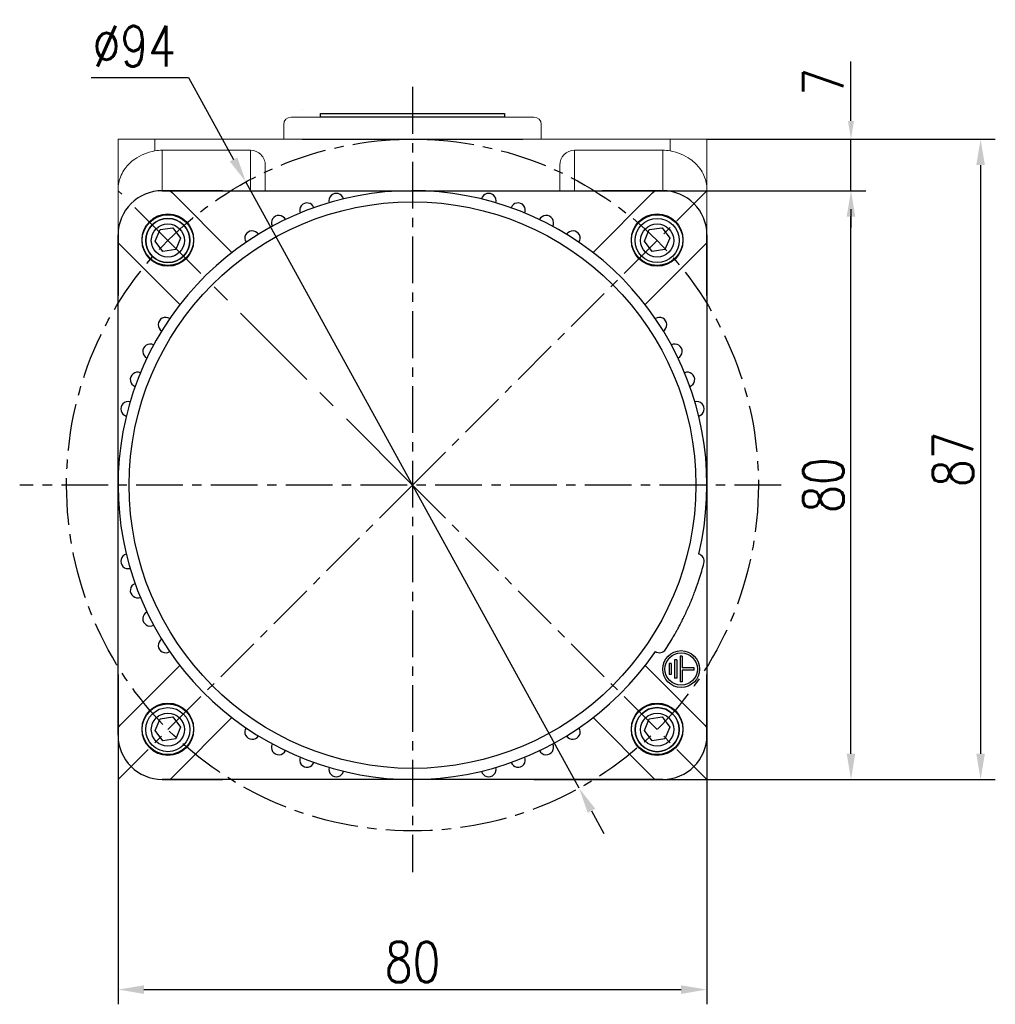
# Model space of a CAD drawing. Header units: inches. Extents: x -753 to 5070, y -3075 to 1581.
# Tile 168 of 178: x 4871 to 5004, y 364 to 497. Entities that reach past the tile are written whole.
import ezdxf

# ---------------------------------------------------------------- set-up
doc = ezdxf.new("R2010")
doc.units = ezdxf.units.IN
doc.header["$LTSCALE"] = 10
doc.header["$MEASUREMENT"] = 0
doc.linetypes.add('CENTER', pattern=[10.16, 6.35, -1.27, 1.27, -1.27])
for name, color, linetype in [('1轮廓实线层', 7, 'Continuous'), ('3中心线层', 1, 'CENTER'), ('7标注层', 4, 'Continuous')]:
    doc.layers.add(name, color=color, linetype=linetype)
doc.styles.add('TH_GBDIM', font='romans.shx', dxfattribs={"width": 0.8, "bigfont": 'gbcbig.shx'})
doc.dimstyles.new('TH_GBDIM', dxfattribs={"dimtxt": 3.5, "dimasz": 2.5, "dimexe": 2, "dimexo": 0, "dimgap": 1, "dimtad": 1, "dimdec": 4, "dimdsep": 46, "dimtxsty": 'TH_GBDIM', "dimcen": 0.09, "dimclrd": 4, "dimclre": 4, "dimclrt": 3, "dimadec": 0, "dimazin": 0, "dimtfac": 1, "dimtdec": 4, "dimtmove": 0, "dimatfit": 3, "dimfxl": 1, "dimtzin": 0, "dimarcsym": 0})

# ---------------------------------------------------------------- blocks, each defined once
blk = doc.blocks.new('*D578')
at = {"layer": '7标注层', "color": 4, "lineweight": -2, "transparency": 16777216}
for p, q in [((4954.66, 474.11), (4986.36, 474.11)), ((4984.36, 397.61), (4984.36, 470.61)), ((4964.78, 394.11), (4986.36, 394.11))]:
    blk.add_line(p, q, dxfattribs=at)
at = {"layer": '7标注层', "color": 4, "transparency": 16777216}
for points in [[(4983.77, 470.61), (4984.94, 470.61), (4984.36, 474.11)], [(4983.77, 397.61), (4984.94, 397.61), (4984.36, 394.11)]]:
    blk.add_solid(points, dxfattribs=at)
at = {"layer": 'Defpoints', "color": 0, "transparency": 16777216}
for p in [(4954.66, 474.11), (4984.36, 474.11), (4964.78, 394.11)]:
    blk.add_point(p, dxfattribs=at)
at = {"layer": '7标注层', "color": 3, "transparency": 16777216, "insert": (4980.61, 434.11), "char_height": 5.5, "attachment_point": 5, "rotation": 90, "style": 'TH_GBDIM'}
blk.add_mtext('{80}{}{}', dxfattribs=at)
blk = doc.blocks.new('*D579')
at = {"layer": '7标注层', "color": 4, "lineweight": -2, "transparency": 16777216}
for p, q in [((4984.36, 483.61), (4984.36, 491.68)), ((4964.78, 481.11), (4986.36, 481.11)), ((4984.36, 474.11), (4984.36, 481.11)), ((4966.35, 474.11), (4986.36, 474.11)), ((4984.36, 471.61), (4984.36, 469.11))]:
    blk.add_line(p, q, dxfattribs=at)
at = {"layer": '7标注层', "color": 4, "transparency": 16777216}
for points in [[(4983.94, 483.61), (4984.77, 483.61), (4984.36, 481.11)], [(4983.94, 471.61), (4984.77, 471.61), (4984.36, 474.11)]]:
    blk.add_solid(points, dxfattribs=at)
at = {"layer": 'Defpoints', "color": 0, "transparency": 16777216}
for p in [(4964.78, 481.11), (4984.36, 481.11), (4966.35, 474.11)]:
    blk.add_point(p, dxfattribs=at)
at = {"layer": '7标注层', "color": 3, "transparency": 16777216, "insert": (4980.61, 488.9), "char_height": 5.5, "attachment_point": 5, "rotation": 90, "style": 'TH_GBDIM'}
blk.add_mtext('{7}{}{}', dxfattribs=at)
blk = doc.blocks.new('*D580')
at = {"layer": '7标注层', "color": 4, "lineweight": -2, "transparency": 16777216}
for p, q in [((4881.12, 489.5), (4894.36, 489.5)), ((4894.36, 489.5), (4900.47, 478.37)), ((4947.42, 392.92), (4902.15, 475.31)), ((4949.1, 389.86), (4950.79, 386.79))]:
    blk.add_line(p, q, dxfattribs=at)
at = {"layer": '7标注层', "color": 4, "transparency": 16777216}
for points in [[(4900.98, 478.65), (4899.96, 478.09), (4902.15, 475.31)], [(4949.61, 390.14), (4948.59, 389.57), (4947.42, 392.92)]]:
    blk.add_solid(points, dxfattribs=at)
at = {"layer": 'Defpoints', "color": 0, "transparency": 16777216}
for p in [(4902.15, 475.31), (4947.42, 392.92)]:
    blk.add_point(p, dxfattribs=at)
at = {"layer": '7标注层', "color": 3, "transparency": 16777216, "insert": (4886.99, 493.75), "char_height": 5.5, "attachment_point": 5, "style": 'TH_GBDIM'}
blk.add_mtext('{∅94}{}{}', dxfattribs=at)
blk = doc.blocks.new('*D581')
at = {"layer": '7标注层', "color": 4, "lineweight": -2, "transparency": 16777216}
for p, q in [((4964.78, 481.11), (5003.97, 481.11)), ((5001.97, 477.61), (5001.97, 397.61)), ((4941.25, 394.11), (5003.97, 394.11))]:
    blk.add_line(p, q, dxfattribs=at)
at = {"layer": '7标注层', "color": 4, "transparency": 16777216}
for points in [[(5001.38, 477.61), (5002.55, 477.61), (5001.97, 481.11)], [(5001.38, 397.61), (5002.55, 397.61), (5001.97, 394.11)]]:
    blk.add_solid(points, dxfattribs=at)
at = {"layer": 'Defpoints', "color": 0, "transparency": 16777216}
for p in [(4964.78, 481.11), (4941.25, 394.11), (5001.97, 394.11)]:
    blk.add_point(p, dxfattribs=at)
at = {"layer": '7标注层', "color": 3, "transparency": 16777216, "insert": (4998.22, 437.61), "char_height": 5.5, "attachment_point": 5, "rotation": 90, "style": 'TH_GBDIM'}
blk.add_mtext('{87}{}{}', dxfattribs=at)
blk = doc.blocks.new('*D582')
at = {"layer": '7标注层', "color": 4, "lineweight": -2, "transparency": 16777216}
for p, q in [((4884.79, 401.19), (4884.79, 363.56)), ((4964.78, 401.19), (4964.78, 363.56)), ((4888.29, 365.56), (4961.28, 365.56))]:
    blk.add_line(p, q, dxfattribs=at)
at = {"layer": '7标注层', "color": 4, "transparency": 16777216}
for points in [[(4888.29, 366.14), (4888.29, 364.97), (4884.79, 365.56)], [(4961.28, 366.14), (4961.28, 364.97), (4964.78, 365.56)]]:
    blk.add_solid(points, dxfattribs=at)
at = {"layer": 'Defpoints', "color": 0, "transparency": 16777216}
for p in [(4884.79, 401.19), (4964.78, 401.19), (4964.78, 365.56)]:
    blk.add_point(p, dxfattribs=at)
at = {"layer": '7标注层', "color": 3, "transparency": 16777216, "insert": (4924.79, 369.31), "char_height": 5.5, "attachment_point": 5, "style": 'TH_GBDIM'}
blk.add_mtext('80', dxfattribs=at)

msp = doc.modelspace()

# ---------------------------------------------------------------- linework, layer by layer
for p, q in [((4899.035, 474.114), (4890.785, 474.114)), ((4899.035, 474.114), (4907.183, 474.114)), ((4907.183, 474.114), (4950.535, 474.114)), ((4958.785, 474.114), (4950.535, 474.114)), ((4889.84, 467.255), (4890.491, 468.825)), ((4890.491, 468.825), (4892.222, 469.082)), ((4892.222, 469.082), (4893.263, 467.676)), ((4956.308, 467.255), (4956.959, 468.825)), ((4956.959, 468.825), (4958.689, 469.082)), ((4958.689, 469.082), (4959.73, 467.676)), ((4884.786, 468.114), (4884.786, 459.864)), ((4890.881, 465.849), (4889.84, 467.255)), ((4893.263, 467.676), (4892.611, 466.106)), ((4957.349, 465.849), (4956.308, 467.255)), ((4959.73, 467.676), (4959.079, 466.106)), ((4964.785, 459.864), (4964.785, 468.114)), ((4892.611, 466.106), (4890.881, 465.849)), ((4959.079, 466.106), (4957.349, 465.849)), ((4964.785, 459.864), (4964.785, 451.717)), ((4884.786, 408.365), (4884.786, 400.115)), ((4964.785, 400.115), (4964.785, 408.365)), ((4889.84, 400.787), (4890.491, 402.358)), ((4890.491, 402.358), (4892.222, 402.614)), ((4892.222, 402.614), (4893.263, 401.208)), ((4956.308, 400.787), (4956.959, 402.358)), ((4956.959, 402.358), (4958.689, 402.614)), ((4958.689, 402.614), (4959.73, 401.208)), ((4890.881, 399.381), (4889.84, 400.787)), ((4893.263, 401.208), (4892.611, 399.638)), ((4957.349, 399.381), (4956.308, 400.787)), ((4959.73, 401.208), (4959.079, 399.638)), ((4892.611, 399.638), (4890.881, 399.381)), ((4959.079, 399.638), (4957.349, 399.381)), ((4890.785, 394.115), (4899.035, 394.115)), ((4950.535, 394.115), (4958.785, 394.115))]:
    msp.add_line(p, q)
for centre, radius in [((4891.551, 467.465), 3.5), ((4958.019, 467.465), 3.5), ((4958.019, 467.348), 3), ((4891.551, 467.348), 2.25), ((4958.019, 467.348), 2.25), ((4891.551, 400.998), 3.5), ((4958.019, 400.998), 3.5), ((4891.551, 400.881), 3), ((4891.551, 400.881), 2.25), ((4958.019, 400.881), 2.25)]:
    msp.add_circle(centre, radius)
at = {"extrusion": (0, 0, -1)}
for centre in [(-4891.551, 467.348), (-4958.019, 400.881)]:
    msp.add_circle(centre, 3, dxfattribs=at)
for centre, start, end in [((4890.785, 468.114), 90, 180), ((4958.785, 468.114), 0, 90), ((4890.785, 400.115), 180, 270), ((4958.785, 400.115), 270, 0)]:
    msp.add_arc(centre, 6, start, end)
at = {"layer": '1轮廓实线层', "color": 115, "linetype": 'Continuous', "lineweight": 15}
msp.add_line((4909.789, 485.114), (4909.785, 485.114), dxfattribs=at)
at = {"layer": '1轮廓实线层'}
for p, q in [((4912.285, 484.114), (4912.285, 484.614)), ((4912.285, 484.614), (4937.285, 484.614)), ((4937.285, 484.614), (4937.285, 484.114)), ((4937.285, 484.114), (4912.285, 484.114)), ((4909.785, 481.114), (4939.785, 481.114)), ((4890.785, 474.115), (4891.856, 474.115)), ((4891.856, 474.115), (4924.785, 474.115)), ((4891.856, 474.115), (4892.156, 473.815)), ((4900.258, 465.713), (4892.156, 473.815)), ((4924.785, 474.115), (4957.714, 474.115)), ((4957.414, 473.815), (4949.312, 465.713)), ((4957.414, 473.815), (4957.714, 474.115)), ((4957.714, 474.115), (4958.785, 474.115)), ((4884.785, 467.043), (4884.785, 468.115)), ((4884.785, 434.115), (4884.785, 467.043)), ((4885.085, 466.743), (4884.785, 467.043)), ((4964.785, 467.043), (4964.485, 466.743)), ((4964.785, 468.115), (4964.785, 467.043)), ((4964.785, 467.043), (4964.785, 434.115)), ((4885.085, 466.743), (4893.187, 458.641)), ((4956.383, 458.641), (4964.485, 466.743)), ((4884.785, 401.186), (4884.785, 434.115)), ((4964.785, 434.115), (4964.785, 401.186)), ((4963.736, 421.315), (4963.736, 421.315)), ((4961.435, 410.865), (4961.135, 410.865)), ((4961.135, 410.865), (4961.135, 407.365)), ((4961.435, 410.865), (4961.435, 409.265)), ((4893.187, 409.588), (4885.085, 401.486)), ((4964.485, 401.486), (4956.383, 409.588)), ((4959.935, 409.865), (4959.635, 409.865)), ((4959.635, 409.865), (4959.635, 408.365)), ((4959.935, 409.865), (4959.935, 408.365)), ((4960.685, 410.365), (4960.385, 410.365)), ((4960.385, 410.365), (4960.385, 407.865)), ((4960.685, 410.365), (4960.685, 407.865)), ((4959.935, 408.365), (4959.635, 408.365)), ((4963.035, 409.265), (4961.435, 409.265)), ((4961.435, 408.965), (4961.435, 407.365)), ((4963.035, 408.965), (4961.435, 408.965)), ((4963.035, 408.965), (4963.035, 409.265)), ((4960.685, 407.865), (4960.385, 407.865)), ((4961.435, 407.365), (4961.135, 407.365)), ((4884.785, 401.186), (4885.085, 401.486)), ((4892.156, 394.415), (4900.258, 402.517)), ((4949.312, 402.517), (4957.414, 394.415)), ((4964.485, 401.486), (4964.785, 401.186)), ((4884.785, 400.115), (4884.785, 401.186)), ((4964.785, 401.186), (4964.785, 400.115)), ((4891.856, 394.115), (4890.785, 394.115)), ((4892.156, 394.415), (4891.856, 394.115)), ((4924.785, 394.115), (4891.856, 394.115)), ((4957.714, 394.115), (4924.785, 394.115)), ((4957.714, 394.115), (4957.414, 394.415)), ((4958.785, 394.115), (4957.714, 394.115))]:
    msp.add_line(p, q, dxfattribs=at)
at = {"layer": '1轮廓实线层', "color": 7, "linetype": 'Continuous', "lineweight": 15}
for p, q in [((4907.285, 483.114), (4907.285, 481.114)), ((4908.285, 484.114), (4941.285, 484.114)), ((4942.285, 481.114), (4942.285, 483.116)), ((4884.786, 481.114), (4889.785, 481.114)), ((4884.786, 474.275), (4884.786, 481.114)), ((4889.785, 481.114), (4889.785, 479.529)), ((4889.785, 481.114), (4959.785, 481.114)), ((4959.785, 479.529), (4959.785, 481.114)), ((4959.785, 481.114), (4964.785, 481.114)), ((4964.785, 481.114), (4964.785, 474.275)), ((4890.785, 479.614), (4890.785, 474.114)), ((4902.785, 479.614), (4890.785, 479.614)), ((4902.785, 474.114), (4902.785, 479.614)), ((4946.785, 479.614), (4946.785, 474.114)), ((4946.785, 479.614), (4958.785, 479.614)), ((4958.785, 474.114), (4958.785, 479.614)), ((4904.785, 477.593), (4904.785, 474.114)), ((4944.785, 474.114), (4944.785, 477.593)), ((4884.786, 468.114), (4884.786, 474.275)), ((4890.785, 474.114), (4891.857, 474.114)), ((4891.857, 474.114), (4924.785, 474.114)), ((4924.785, 474.114), (4957.714, 474.114)), ((4957.714, 474.114), (4958.785, 474.114)), ((4964.785, 474.275), (4964.785, 468.114)), ((4884.786, 467.043), (4884.786, 468.114)), ((4884.786, 434.115), (4884.786, 467.043)), ((4964.785, 468.114), (4964.785, 467.043)), ((4964.785, 467.043), (4964.785, 434.115)), ((4884.786, 401.186), (4884.786, 434.115)), ((4964.785, 434.115), (4964.785, 401.186)), ((4884.786, 400.115), (4884.786, 401.186)), ((4964.785, 401.186), (4964.785, 400.115)), ((4924.785, 394.115), (4891.857, 394.115)), ((4957.714, 394.115), (4924.785, 394.115)), ((4958.785, 394.115), (4957.714, 394.115))]:
    msp.add_line(p, q, dxfattribs=at)
at = {"layer": '1轮廓实线层'}
for centre, radius in [((4924.785, 434.115), 38.5), ((4891.551, 467.349), 3.5), ((4891.551, 467.349), 3), ((4958.019, 467.349), 3.5), ((4958.019, 467.349), 3), ((4961.285, 409.115), 2.5), ((4961.285, 409.115), 2.2), ((4891.551, 400.881), 3.5), ((4958.019, 400.881), 3.5), ((4891.551, 400.881), 3), ((4958.019, 400.881), 3)]:
    msp.add_circle(centre, radius, dxfattribs=at)
at = {"layer": '1轮廓实线层', "color": 7, "linetype": 'Continuous', "lineweight": 15}
for centre, radius, start, end in [((4908.285, 483.114), 1, 90, 180), ((4941.285, 483.114), 1, 0, 90), ((4890.785, 468.114), 6, 90, 180), ((4958.785, 468.114), 6, 0, 90), ((4890.785, 400.115), 6, 180, 270), ((4958.785, 400.115), 6, 270, 0)]:
    msp.add_arc(centre, radius, start, end, dxfattribs=at)
at = {"layer": '1轮廓实线层'}
for centre, radius, start, end in [((4924.785, 434.115), 40, 346.43243, 325.56757), ((4890.785, 468.115), 6, 90, 180), ((4914.432, 472.752), 1, 14.28378, 195.71622), ((4935.138, 472.752), 1, 344.28378, 165.71622), ((4958.785, 468.115), 6, 0, 90), ((4910.45, 471.458), 1, 20.28378, 201.71622), ((4939.12, 471.458), 1, 338.28378, 159.71622), ((4906.626, 469.755), 1, 26.28378, 207.71622), ((4942.945, 469.755), 1, 332.28378, 153.71622), ((4903, 467.661), 1, 32.28378, 213.71622), ((4946.571, 467.661), 1, 326.28378, 147.71622), ((4891.238, 455.9), 1, 56.28378, 237.71622), ((4958.332, 455.9), 1, 302.28378, 123.71622), ((4889.145, 452.274), 1, 62.28378, 243.71622), ((4960.425, 452.274), 1, 296.28378, 117.71622), ((4887.442, 448.449), 1, 68.28378, 249.71622), ((4962.128, 448.449), 1, 290.28378, 111.71622), ((4886.148, 444.467), 1, 74.28378, 255.71622), ((4963.422, 444.467), 1, 284.28378, 105.71622), ((4886.148, 423.762), 1, 104.28378, 285.71622), ((4924.785, 434.115), 38.5, 346.01062, 346.01275), ((4924.785, 434.115), 40, 346.43243, 347.05742), ((4924.785, 434.115), 40, 346.43243, 347.05742), ((4963.422, 423.762), 1, 345, 75.71622), ((4924.785, 434.115), 41, 341.8093, 345), ((4887.442, 419.78), 1, 110.28378, 291.71622), ((4889.145, 415.955), 1, 116.28378, 297.71622), ((4924.785, 434.115), 41, 327, 330.1907), ((4891.238, 412.329), 1, 122.28378, 303.71622), ((4924.785, 434.115), 40, 323.821, 325.56757), ((4924.785, 434.115), 40, 323.821, 325.56757), ((4958.332, 412.329), 1, 236.28378, 327), ((4924.785, 434.115), 40, 323.821, 323.82562), ((4890.785, 400.115), 6, 180, 270), ((4903, 400.568), 1, 146.28378, 327.71622), ((4946.571, 400.568), 1, 212.28378, 33.71622), ((4958.785, 400.115), 6, 270, 0), ((4906.626, 398.474), 1, 152.28378, 333.71622), ((4942.945, 398.474), 1, 206.28378, 27.71622), ((4910.45, 396.771), 1, 158.28378, 339.71622), ((4939.12, 396.771), 1, 200.28378, 21.71622), ((4914.432, 395.478), 1, 164.28378, 345.71622), ((4935.138, 395.478), 1, 194.28378, 15.71622)]:
    msp.add_arc(centre, radius, start, end, dxfattribs=at)
at = {"layer": '1轮廓实线层', "color": 7, "linetype": 'Continuous', "lineweight": 15}
for centre, major_axis, start_param, end_param in [((4890.785, 473.552), (0, -6.062), 3.1415927, 3.3090407), ((4902.785, 477.593), (0, -2.021), 1.5707963, 3.1415927), ((4946.785, 477.593), (0, 2.021), 0, 1.5707963), ((4958.785, 473.552), (0, 6.062), 6.1157372, 6.2831853)]:
    msp.add_ellipse(centre, major_axis=major_axis, ratio=0.9896874, start_param=start_param, end_param=end_param, dxfattribs=at)
for points, knots in [([(4889.785, 479.529), (4889.276, 479.407), (4888.258, 479.164), (4887.118, 478.504), (4886.295, 477.814), (4885.664, 477.077), (4885.163, 476.209), (4884.854, 475.25), (4884.786, 474.596), (4884.786, 474.279), (4884.786, 474.275)], [0, 0, 0, 0, 0.1632796, 0.325761, 0.4399397, 0.5573936, 0.7048218, 0.8564876, 0.9983726, 1, 1, 1, 1]), ([(4964.785, 474.275), (4964.785, 474.279), (4964.785, 474.596), (4964.717, 475.241), (4964.411, 476.2), (4963.917, 477.062), (4963.281, 477.808), (4962.46, 478.499), (4961.312, 479.164), (4960.295, 479.407), (4959.785, 479.529)], [0, 0, 0, 0, 0.0016274, 0.1435129, 0.2910808, 0.4426062, 0.5569336, 0.6742378, 0.8367196, 1, 1, 1, 1])]:
    msp.add_open_spline(points, degree=3, knots=knots, dxfattribs=at)
at = {"layer": '1轮廓实线层'}
msp.add_open_spline([(4960.36, 413.733), (4960.36, 413.733), (4960.36, 413.733), (4960.36, 413.733), (4960.367, 413.744), (4960.386, 413.779), (4960.403, 413.808), (4960.407, 413.814), (4960.414, 413.827), (4960.418, 413.834), (4960.43, 413.855), (4960.439, 413.871), (4960.469, 413.923), (4960.514, 414.003), (4960.57, 414.104), (4960.617, 414.188), (4960.633, 414.217), (4960.668, 414.279), (4960.685, 414.311), (4960.74, 414.411), (4960.818, 414.553), (4960.904, 414.713), (4960.995, 414.882), (4961.042, 414.971), (4961.103, 415.088), (4961.116, 415.112), (4961.141, 415.16), (4961.178, 415.232), (4961.217, 415.306), (4961.294, 415.457), (4961.4, 415.664), (4961.509, 415.883), (4961.592, 416.052), (4961.62, 416.109), (4961.662, 416.196), (4961.677, 416.225), (4961.705, 416.284), (4961.719, 416.313), (4961.79, 416.46), (4961.903, 416.698), (4962.015, 416.94), (4962.127, 417.186), (4962.183, 417.309), (4962.253, 417.466), (4962.267, 417.497), (4962.294, 417.56), (4962.336, 417.653), (4962.376, 417.747), (4962.457, 417.932), (4962.562, 418.178), (4962.663, 418.421), (4962.725, 418.572), (4962.737, 418.602), (4962.762, 418.662), (4962.774, 418.693), (4962.811, 418.782), (4962.834, 418.841), (4962.904, 419.017), (4962.994, 419.245), (4963.078, 419.462), (4963.138, 419.62), (4963.167, 419.698), (4963.196, 419.775), (4963.215, 419.825), (4963.224, 419.85), (4963.27, 419.975), (4963.339, 420.164), (4963.431, 420.421), (4963.485, 420.575), (4963.516, 420.665), (4963.522, 420.682), (4963.535, 420.717), (4963.54, 420.734), (4963.558, 420.784), (4963.569, 420.816), (4963.6, 420.908), (4963.637, 421.018), (4963.666, 421.105), (4963.685, 421.162), (4963.691, 421.179), (4963.702, 421.211), (4963.707, 421.225), (4963.719, 421.264), (4963.732, 421.302), (4963.736, 421.315), (4963.736, 421.315)], degree=3, knots=[0, 0, 0, 0, 0.0017158, 0.0017158, 0.0329122, 0.0641086, 0.0641086, 0.0719077, 0.0719077, 0.0797068, 0.0797068, 0.0953049, 0.0953049, 0.1265013, 0.1576977, 0.1576977, 0.1732959, 0.1732959, 0.1888941, 0.1888941, 0.2200905, 0.2512869, 0.2512869, 0.2824832, 0.2824832, 0.2902823, 0.2902823, 0.2980814, 0.3136796, 0.3136796, 0.344876, 0.3760724, 0.3760724, 0.3916706, 0.3916706, 0.3994697, 0.3994697, 0.4072688, 0.4072688, 0.4384651, 0.4696615, 0.4696615, 0.5008579, 0.5008579, 0.508657, 0.508657, 0.5164561, 0.5320543, 0.5320543, 0.5632507, 0.594447, 0.594447, 0.6022461, 0.6022461, 0.6100452, 0.6100452, 0.6256434, 0.6256434, 0.6568398, 0.6880362, 0.6880362, 0.7036344, 0.7114335, 0.7114335, 0.7192326, 0.7192326, 0.750429, 0.7816253, 0.8128217, 0.8128217, 0.8206208, 0.8206208, 0.8284199, 0.8284199, 0.8440181, 0.8440181, 0.8752145, 0.9064109, 0.9064109, 0.922009, 0.922009, 0.9376072, 0.9376072, 0.9688036, 1, 1, 1, 1], dxfattribs=at)
at = {"layer": '3中心线层', "ltscale": 0.1}
for p, q in [((4924.785, 488.21), (4924.785, 381.509)), ((4924.785, 434.115), (4964.775, 474.105)), ((4974.866, 434.115), (4871.416, 434.115)), ((4924.785, 434.115), (4884.795, 394.125)), ((4924.785, 434.115), (4964.775, 394.125))]:
    msp.add_line(p, q, dxfattribs=at)
at = {"layer": '3中心线层', "ltscale": 0.2}
msp.add_line((4924.785, 434.115), (4884.795, 474.105), dxfattribs=at)
at = {"layer": '3中心线层', "ltscale": 0.1}
msp.add_circle((4924.785, 434.115), 47, dxfattribs=at)

# ---------------------------------------------------------------- dimensions: what is measured, and where the dimension line sits
at = {"layer": '7标注层'}
dim = msp.add_diameter_dim_2p(p1=(4947.417, 392.923), p2=(4902.153, 475.306), text='{<>}{}{}', dimstyle='TH_GBDIM', override={"dimtxt": 5.5, "dimasz": 3.5, "dimgap": 1.5, "dimtoh": 1, "dimdec": 0}, dxfattribs=at)
dim.commit()
dim.dimension.update_dxf_attribs({"geometry": '*D580', "text_midpoint": (4886.989, 489.497), "dimtype": 163})
dim = msp.add_linear_dim(base=(4984.358, 481.114), p1=(4966.348, 474.114), p2=(4964.785, 481.114), angle=90, text='{<>}{}{}', dimstyle='TH_GBDIM', override={"dimtxt": 5.5, "dimdec": 0}, dxfattribs=at)
dim.commit()
dim.dimension.update_dxf_attribs({"geometry": '*D579', "text_midpoint": (4984.358, 488.895), "dimtype": 160})
for base, p1, p2, picture, middle in [((5001.966, 394.115), (4964.785, 481.114), (4941.25, 394.115), '*D581', (4998.216, 437.615)), ((4984.358, 474.114), (4964.785, 394.115), (4954.66, 474.114), '*D578', (4980.608, 434.115))]:
    dim = msp.add_linear_dim(base=base, p1=p1, p2=p2, angle=90, text='{<>}{}{}', dimstyle='TH_GBDIM', override={"dimtxt": 5.5, "dimasz": 3.5, "dimdec": 1, "dimadec": 1}, dxfattribs=at)
    dim.commit()
    dim.dimension.update_dxf_attribs({"geometry": picture, "text_midpoint": middle})
dim = msp.add_linear_dim(base=(4964.785, 365.558), p1=(4884.786, 401.186), p2=(4964.785, 401.186), dimstyle='TH_GBDIM', override={"dimtxt": 5.5, "dimasz": 3.5, "dimdec": 1, "dimadec": 1}, dxfattribs=at)
dim.commit()
dim.dimension.update_dxf_attribs({"geometry": '*D582', "text_midpoint": (4924.785, 365.558), "dimtype": 160})

doc.saveas('drawing.dxf')
